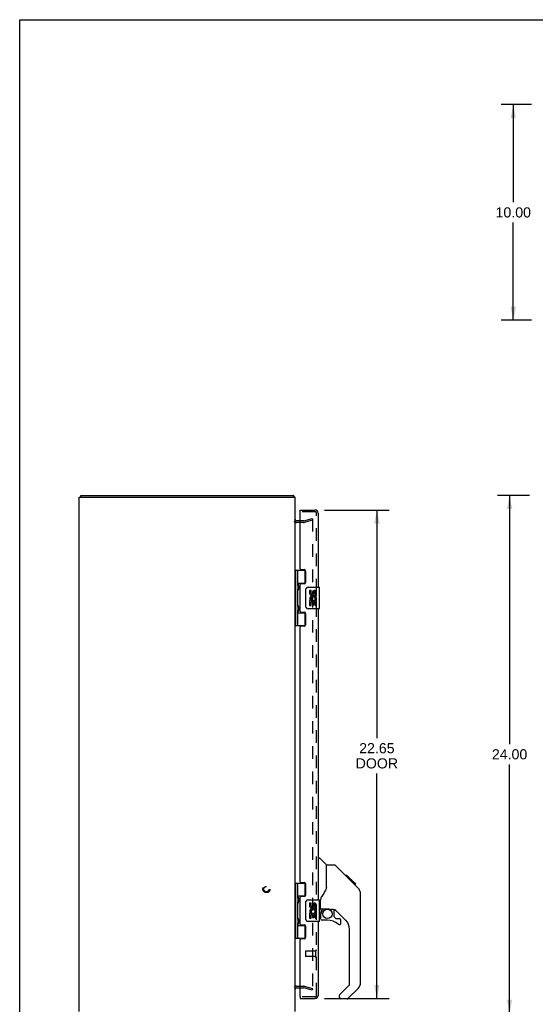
# Model space of a CAD drawing. Header units: inches. Extents: x 0 to 106, y 0 to 69.
# Tile 2 of 8: x 0 to 24, y 23 to 69. Entities that reach past the tile are written whole.
import ezdxf

# ---------------------------------------------------------------- set-up
doc = ezdxf.new("R2010")
doc.units = ezdxf.units.IN
doc.header["$LTSCALE"] = 5.853377
doc.header["$MEASUREMENT"] = 0
doc.linetypes.add('HIDDEN', pattern=[0.2, 0.1, -0.1])
doc.layers.get('0').update_dxf_attribs({"linetype": 'CONTINUOUS'})
for name, color, linetype in [('DEFAULT_2', 8, 'HIDDEN'), ('DIMENSIONS', 7, 'CONTINUOUS'), ('DOOR_ASSEMBLY', 7, 'CONTINUOUS')]:
    doc.layers.add(name, color=color, linetype=linetype)
doc.styles.get("Standard").update_dxf_attribs({"font": 'arial.ttf'})
doc.dimstyles.new('DIMSTYLE_1', dxfattribs={"dimtxt": 0.469522, "dimasz": 0.62603, "dimexe": 0.09, "dimexo": 0.07, "dimgap": 0.0375, "dimtad": 0, "dimtih": 1, "dimtoh": 1, "dimzin": 4, "dimdsep": 46, "dimtxsty": 'Standard', "dimblk": '_FILLED', "dimblk1": '_FILLED', "dimblk2": '_FILLED', "dimcen": 0.09, "dimadec": 3, "dimazin": 1, "dimtfac": 1, "dimtdec": 3, "dimtofl": 0, "dimtmove": 0, "dimatfit": 3, "dimldrblk": '_FILLED', "dimfxl": 0, "dimtolj": 1, "dimtzin": 4, "dimarcsym": 0})

# ---------------------------------------------------------------- blocks, each defined once
blk = doc.blocks.new('_FILLED')
at = {"color": 0, "linetype": 'ByBlock'}
blk.add_solid([(0, 0), (-1, 0.2), (-1, -0.2)], dxfattribs=at)
blk = doc.blocks.new('*D5')
at = {"layer": 'DIMENSIONS', "color": 2, "linetype": 'Continuous'}
for p, q in [((23.722, 64.928), (22.319, 64.928)), ((22.883, 64.928), (22.883, 60.398)), ((22.883, 54.928), (22.883, 59.459)), ((23.722, 54.928), (22.319, 54.928))]:
    blk.add_line(p, q, dxfattribs=at)
at = {"layer": 'DIMENSIONS', "color": 2, "linetype": 'Continuous', "xscale": 0.626029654, "yscale": 0.626029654, "zscale": 0.626029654}
for p, rotation in [((22.883, 64.928), 90), ((22.883, 54.928), 270)]:
    blk.add_blockref('_FILLED', p, dxfattribs=dict(at, rotation=rotation))
at = {"layer": 'DIMENSIONS', "color": 2, "linetype": 'Continuous', "insert": (22.883, 60.163), "char_height": 0.4695, "width": 1.64071, "attachment_point": 2, "line_spacing_factor": 0.9}
blk.add_mtext('10.00', dxfattribs=at)
blk = doc.blocks.new('*D6')
at = {"layer": 'DIMENSIONS', "color": 2, "linetype": 'Continuous'}
for p, q in [((14.126, 46.127), (17.123, 46.127)), ((16.559, 46.127), (16.559, 35.555)), ((16.559, 23.477), (16.559, 33.912)), ((14.126, 23.477), (17.123, 23.477))]:
    blk.add_line(p, q, dxfattribs=at)
at = {"layer": 'DIMENSIONS', "color": 2, "linetype": 'Continuous', "xscale": 0.626029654, "yscale": 0.626029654, "zscale": 0.626029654}
for p, rotation in [((16.559, 46.127), 90), ((16.559, 23.477), 270)]:
    blk.add_blockref('_FILLED', p, dxfattribs=dict(at, rotation=rotation))
at = {"layer": 'DIMENSIONS', "color": 2, "linetype": 'Continuous', "insert": (16.559, 35.32), "char_height": 0.4695, "width": 1.96536, "attachment_point": 2, "line_spacing_factor": 0.9}
blk.add_mtext('22.65\\PDOOR', dxfattribs=at)
blk = doc.blocks.new('*D10')
at = {"layer": 'DIMENSIONS', "color": 2, "linetype": 'Continuous'}
for p, q in [((23.64, 46.802), (22.148, 46.802)), ((22.711, 46.802), (22.711, 35.272)), ((22.711, 22.802), (22.711, 34.333)), ((23.64, 22.802), (22.148, 22.802))]:
    blk.add_line(p, q, dxfattribs=at)
at = {"layer": 'DIMENSIONS', "color": 2, "linetype": 'Continuous', "xscale": 0.626029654, "yscale": 0.626029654, "zscale": 0.626029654}
for p, rotation in [((22.711, 46.802), 90), ((22.711, 22.802), 270)]:
    blk.add_blockref('_FILLED', p, dxfattribs=dict(at, rotation=rotation))
at = {"layer": 'DIMENSIONS', "color": 2, "linetype": 'Continuous', "insert": (22.711, 35.037), "char_height": 0.4695, "width": 1.64071, "attachment_point": 2, "line_spacing_factor": 0.9}
blk.add_mtext('24.00', dxfattribs=at)

msp = doc.modelspace()

# ---------------------------------------------------------------- linework, layer by layer
at = {"color": 7, "linetype": 'Continuous'}
for p, q in [((0, 0), (0, 68.863)), ((0, 68.863), (106.425, 68.863)), ((2.827, 46.727), (2.827, 46.802))]:
    msp.add_line(p, q, dxfattribs=at)
at = {"color": 3, "linetype": 'Continuous'}
for p, q in [((2.764, 22.877), (2.764, 46.727)), ((2.764, 46.727), (12.764, 46.727)), ((2.827, 46.802), (12.701, 46.802)), ((12.713, 46.779), (12.712, 46.786)), ((12.764, 22.877), (12.764, 46.727)), ((13.007, 45.627), (12.834, 45.627)), ((12.834, 23.977), (13.007, 23.977))]:
    msp.add_line(p, q, dxfattribs=at)
for points in [[(12.712, 46.786), (12.711, 46.788), (12.71, 46.79), (12.71, 46.792), (12.709, 46.794), (12.709, 46.795), (12.708, 46.797), (12.707, 46.798), (12.707, 46.799), (12.706, 46.8), (12.705, 46.801), (12.704, 46.801), (12.704, 46.802), (12.703, 46.802), (12.702, 46.802), (12.701, 46.802)], [(12.723, 46.759), (12.721, 46.76), (12.72, 46.762), (12.719, 46.764), (12.718, 46.765), (12.717, 46.767), (12.716, 46.77), (12.716, 46.772), (12.715, 46.774), (12.714, 46.777), (12.713, 46.779)]]:
    msp.add_lwpolyline(points, dxfattribs=at)
for centre, radius, start, end in [((12.619, 46.657), 0.145, 28.8685, 44.6014), ((12.834, 45.697), 0.07, 180, 270), ((12.834, 23.907), 0.07, 90, 180)]:
    msp.add_arc(centre, radius, start, end, dxfattribs=at)
at = {"layer": 'DEFAULT_2', "color": 8, "linetype": 'HIDDEN'}
for p, q in [((13.173, 45.629), (13.557, 45.732)), ((13.577, 45.659), (13.193, 45.556)), ((13.557, 45.732), (13.577, 45.659)), ((13.577, 45.711), (13.577, 23.894)), ((13.163, 45.552), (12.834, 45.552)), ((13.163, 45.627), (13.007, 45.627)), ((12.834, 24.052), (13.163, 24.052)), ((13.007, 23.977), (13.163, 23.977)), ((13.557, 23.873), (13.173, 23.976)), ((13.193, 24.049), (13.577, 23.946)), ((13.557, 23.873), (13.577, 23.946))]:
    msp.add_line(p, q, dxfattribs=at)
for points in [[(13.562, 45.726), (13.562, 45.726), (13.56, 45.726), (13.559, 45.726)], [(13.566, 45.726), (13.565, 45.726), (13.563, 45.726), (13.562, 45.726)], [(13.566, 45.726), (13.567, 45.725), (13.569, 45.725), (13.57, 45.724), (13.571, 45.723), (13.572, 45.722), (13.573, 45.721), (13.574, 45.72), (13.575, 45.719), (13.576, 45.717), (13.576, 45.716), (13.577, 45.714), (13.577, 45.713), (13.577, 45.711)], [(13.562, 23.879), (13.562, 23.879), (13.56, 23.879), (13.559, 23.879)], [(13.577, 23.894), (13.577, 23.892), (13.577, 23.891), (13.576, 23.889), (13.576, 23.888), (13.575, 23.886), (13.574, 23.885), (13.573, 23.884), (13.572, 23.883), (13.571, 23.882), (13.57, 23.881), (13.569, 23.88), (13.567, 23.88), (13.566, 23.879), (13.565, 23.879), (13.563, 23.879), (13.562, 23.879)]]:
    msp.add_lwpolyline(points, dxfattribs=at)
for radius in [0.164, 0.124]:
    msp.add_circle((11.439, 28.552), radius, dxfattribs=at)
for centre, radius, start, end in [((12.834, 45.697), 0.145, 218.7549, 270), ((13.163, 45.667), 0.04, 270, 285), ((13.163, 45.667), 0.115, 270, 285), ((12.834, 23.907), 0.145, 90, 141.2451), ((13.163, 23.937), 0.115, 75, 90), ((13.163, 23.937), 0.04, 75, 90)]:
    msp.add_arc(centre, radius, start, end, dxfattribs=at)
at = {"layer": 'DOOR_ASSEMBLY', "color": 7, "linetype": 'Continuous'}
for p, q in [((13.007, 46.052), (13.007, 46.127)), ((13.022, 46.052), (13.007, 46.052)), ((12.764, 43.332), (13.249, 43.332)), ((12.804, 40.773), (12.804, 43.332)), ((12.902, 42.635), (12.902, 43.332)), ((13.217, 43.332), (13.217, 42.741)), ((12.902, 42.741), (13.249, 42.741)), ((12.917, 42.635), (12.919, 42.631)), ((12.921, 42.464), (12.918, 42.456)), ((12.919, 42.631), (12.925, 42.615)), ((12.919, 42.616), (12.919, 42.615)), ((12.919, 42.474), (12.919, 42.615)), ((12.919, 42.474), (12.919, 42.474)), ((12.923, 42.47), (12.921, 42.464)), ((12.926, 42.476), (12.923, 42.47)), ((12.925, 42.615), (12.927, 42.611)), ((12.928, 42.48), (12.926, 42.476)), ((12.927, 42.611), (12.929, 42.607)), ((12.929, 42.484), (12.928, 42.48)), ((12.931, 42.489), (12.929, 42.484)), ((13.191, 42.732), (13.191, 42.71)), ((13.191, 42.732), (13.243, 42.732)), ((13.367, 42.552), (13.877, 42.552)), ((13.892, 41.567), (13.892, 42.537)), ((12.902, 41.651), (12.902, 42.454)), ((12.916, 42.452), (12.915, 42.45)), ((12.918, 42.456), (12.916, 42.452)), ((13.267, 41.652), (13.267, 42.452)), ((13.443, 42.398), (13.443, 42.262)), ((13.505, 42.398), (13.443, 42.398)), ((13.505, 42.262), (13.505, 42.398)), ((13.571, 42.324), (13.571, 42.255)), ((13.631, 42.262), (13.631, 42.304)), ((13.694, 42.168), (13.694, 42.304)), ((13.694, 42.168), (13.755, 42.168)), ((13.755, 42.168), (13.755, 42.324)), ((13.755, 41.984), (13.755, 42.037)), ((12.917, 41.651), (12.919, 41.647)), ((12.919, 41.647), (12.925, 41.631)), ((12.919, 41.631), (12.919, 41.63)), ((12.919, 41.49), (12.919, 41.63)), ((12.925, 41.631), (12.927, 41.627)), ((12.927, 41.627), (12.929, 41.623)), ((13.877, 41.552), (13.367, 41.552)), ((13.443, 41.937), (13.443, 41.707)), ((13.461, 41.937), (13.443, 41.937)), ((13.443, 41.707), (13.505, 41.707)), ((13.495, 41.937), (13.523, 41.956)), ((13.495, 41.937), (13.755, 41.937)), ((13.505, 41.707), (13.505, 41.874)), ((13.505, 41.874), (13.571, 41.874)), ((13.571, 41.874), (13.571, 41.738)), ((13.571, 41.738), (13.631, 41.738)), ((13.631, 41.738), (13.631, 41.874)), ((13.631, 41.874), (13.694, 41.874)), ((13.686, 41.973), (13.744, 41.948)), ((13.694, 41.707), (13.694, 41.874)), ((13.694, 41.707), (13.755, 41.707)), ((13.755, 41.707), (13.755, 41.937)), ((12.902, 40.773), (12.902, 41.47)), ((12.902, 41.363), (13.249, 41.363)), ((12.916, 41.468), (12.915, 41.465)), ((12.918, 41.472), (12.916, 41.468)), ((12.921, 41.479), (12.918, 41.472)), ((12.919, 41.49), (12.919, 41.489)), ((12.923, 41.486), (12.921, 41.479)), ((12.926, 41.492), (12.923, 41.486)), ((12.928, 41.496), (12.926, 41.492)), ((12.929, 41.5), (12.928, 41.496)), ((12.931, 41.504), (12.929, 41.5)), ((13.191, 41.395), (13.191, 41.372)), ((13.243, 41.372), (13.191, 41.372)), ((13.217, 41.363), (13.217, 40.773)), ((12.764, 40.773), (13.249, 40.773)), ((13.832, 29.981), (13.895, 29.981)), ((14.22, 29.672), (13.923, 29.97)), ((14.587, 29.666), (14.226, 29.666)), ((14.226, 28.562), (14.226, 29.666)), ((15.408, 28.878), (14.643, 29.643)), ((12.764, 28.832), (13.249, 28.832)), ((12.804, 26.273), (12.804, 28.832)), ((12.902, 28.135), (12.902, 28.832)), ((13.217, 28.832), (13.217, 28.241)), ((15.164, 29.189), (15.097, 29.189)), ((15.171, 29.182), (15.105, 29.182)), ((15.181, 29.172), (15.114, 29.172)), ((15.188, 29.165), (15.121, 29.165)), ((15.196, 29.157), (15.129, 29.157)), ((15.215, 29.138), (15.148, 29.138)), ((15.164, 29.189), (15.491, 28.862)), ((15.238, 29.115), (15.171, 29.115)), ((15.261, 29.092), (15.194, 29.092)), ((15.285, 29.068), (15.218, 29.068)), ((15.309, 29.044), (15.242, 29.044)), ((15.332, 29.021), (15.265, 29.021)), ((15.355, 28.998), (15.288, 28.998)), ((15.375, 28.978), (15.308, 28.978)), ((15.392, 28.961), (15.325, 28.961)), ((15.405, 28.948), (15.338, 28.948)), ((15.409, 28.944), (15.342, 28.944)), ((15.411, 28.942), (15.344, 28.942)), ((15.412, 28.941), (15.345, 28.941)), ((15.413, 28.94), (15.346, 28.94)), ((15.415, 28.938), (15.348, 28.938)), ((15.419, 28.933), (15.353, 28.933)), ((15.425, 28.927), (15.359, 28.927)), ((15.381, 28.905), (15.367, 28.918)), ((15.439, 28.914), (15.372, 28.914)), ((15.394, 28.891), (15.381, 28.905)), ((15.454, 28.899), (15.387, 28.899)), ((15.407, 28.878), (15.394, 28.891)), ((15.462, 28.891), (15.395, 28.891)), ((15.469, 28.884), (15.402, 28.884)), ((15.407, 28.878), (15.686, 28.6)), ((15.481, 28.872), (15.414, 28.872)), ((15.486, 28.867), (15.419, 28.867)), ((15.489, 28.864), (15.422, 28.864)), ((15.491, 28.862), (15.425, 28.862)), ((15.491, 28.862), (15.425, 28.862)), ((15.49, 28.862), (15.425, 28.862)), ((15.58, 28.773), (15.491, 28.862)), ((15.509, 28.777), (15.575, 28.777)), ((15.577, 28.776), (15.51, 28.776)), ((15.58, 28.773), (15.513, 28.773)), ((15.706, 28.577), (15.686, 28.6)), ((15.801, 28.322), (15.8, 28.352)), ((15.801, 24.219), (15.801, 28.322)), ((12.902, 28.241), (13.249, 28.241)), ((12.902, 27.151), (12.902, 27.954)), ((12.916, 27.952), (12.915, 27.95)), ((12.918, 27.956), (12.916, 27.952)), ((12.917, 28.135), (12.919, 28.131)), ((12.921, 27.964), (12.918, 27.956)), ((12.919, 28.131), (12.925, 28.115)), ((12.919, 28.116), (12.919, 28.115)), ((12.919, 28.115), (12.919, 27.974)), ((12.919, 27.974), (12.919, 27.974)), ((12.923, 27.97), (12.921, 27.964)), ((12.926, 27.976), (12.923, 27.97)), ((12.925, 28.115), (12.927, 28.111)), ((12.928, 27.98), (12.926, 27.976)), ((12.927, 28.111), (12.929, 28.107)), ((12.929, 27.984), (12.928, 27.98)), ((12.931, 27.989), (12.929, 27.984)), ((13.191, 28.232), (13.243, 28.232)), ((13.191, 28.232), (13.191, 28.21)), ((13.267, 27.152), (13.267, 27.952)), ((13.367, 28.052), (13.877, 28.052)), ((13.505, 27.898), (13.443, 27.898)), ((13.443, 27.898), (13.443, 27.762)), ((13.505, 27.762), (13.505, 27.898)), ((13.892, 27.067), (13.892, 28.037)), ((13.95, 27.639), (13.95, 28.046)), ((13.461, 27.437), (13.443, 27.437)), ((13.443, 27.437), (13.443, 27.207)), ((13.495, 27.437), (13.523, 27.456)), ((13.495, 27.437), (13.755, 27.437)), ((13.571, 27.824), (13.571, 27.755)), ((13.631, 27.762), (13.631, 27.804)), ((13.686, 27.473), (13.744, 27.448)), ((13.694, 27.668), (13.694, 27.804)), ((13.694, 27.668), (13.755, 27.668)), ((13.755, 27.668), (13.755, 27.824)), ((13.755, 27.484), (13.755, 27.537)), ((13.755, 27.207), (13.755, 27.437)), ((13.911, 27.599), (13.892, 27.599)), ((13.95, 27.422), (13.95, 27.184)), ((13.97, 27.641), (14.265, 27.641)), ((14.008, 27.561), (14.088, 27.641)), ((14.014, 27.555), (14.011, 27.558)), ((14.018, 27.551), (14.014, 27.555)), ((14.022, 27.547), (14.018, 27.551)), ((14.538, 27.599), (14.45, 27.599)), ((14.58, 27.268), (14.58, 27.595)), ((15.116, 27.103), (14.615, 27.605)), ((12.902, 26.273), (12.902, 26.97)), ((12.916, 26.968), (12.915, 26.965)), ((12.918, 26.972), (12.916, 26.968)), ((12.917, 27.151), (12.919, 27.147)), ((12.921, 26.979), (12.918, 26.972)), ((12.919, 27.147), (12.925, 27.131)), ((12.919, 27.131), (12.919, 27.13)), ((12.919, 27.13), (12.919, 26.99)), ((12.919, 26.989), (12.919, 26.99)), ((12.923, 26.986), (12.921, 26.979)), ((12.926, 26.992), (12.923, 26.986)), ((12.925, 27.131), (12.927, 27.127)), ((12.928, 26.996), (12.926, 26.992)), ((12.927, 27.127), (12.929, 27.123)), ((12.929, 27), (12.928, 26.996)), ((12.931, 27.004), (12.929, 27)), ((13.877, 27.052), (13.367, 27.052)), ((13.443, 27.207), (13.505, 27.207)), ((13.505, 27.374), (13.571, 27.374)), ((13.505, 27.207), (13.505, 27.374)), ((13.571, 27.374), (13.571, 27.238)), ((13.571, 27.238), (13.631, 27.238)), ((13.631, 27.374), (13.694, 27.374)), ((13.631, 27.238), (13.631, 27.374)), ((13.694, 27.207), (13.694, 27.374)), ((13.694, 27.207), (13.755, 27.207)), ((14.265, 27.105), (14.029, 27.105)), ((14.584, 27.26), (14.656, 27.188)), ((14.664, 27.184), (14.817, 27.184)), ((14.895, 26.986), (14.895, 27.105)), ((12.902, 26.863), (13.249, 26.863)), ((13.191, 26.895), (13.191, 26.872)), ((13.243, 26.872), (13.191, 26.872)), ((13.217, 26.863), (13.217, 26.273)), ((15.289, 24.134), (15.289, 26.686)), ((12.764, 26.273), (13.249, 26.273)), ((14.83, 23.643), (15.266, 24.078)), ((15.685, 23.941), (15.233, 23.489)), ((13.007, 23.552), (13.022, 23.552)), ((13.007, 23.552), (13.007, 23.477)), ((14.817, 23.609), (14.817, 23.544)), ((15.178, 23.466), (14.895, 23.466))]:
    msp.add_line(p, q, dxfattribs=at)
at = {"layer": 'DOOR_ASSEMBLY', "color": 3, "linetype": 'Continuous'}
for p, q in [((13.007, 46.127), (13.687, 46.127)), ((13.007, 43.394), (13.007, 46.037)), ((13.832, 45.982), (13.832, 42.552)), ((13.038, 43.363), (13.195, 43.363)), ((13.257, 43.301), (13.257, 42.772)), ((13.007, 41.426), (13.007, 42.679)), ((13.195, 42.71), (13.038, 42.71)), ((13.832, 41.552), (13.832, 28.052)), ((13.038, 41.395), (13.195, 41.395)), ((13.257, 41.333), (13.257, 40.804)), ((13.007, 28.894), (13.007, 40.711)), ((13.195, 40.742), (13.038, 40.742)), ((13.038, 28.863), (13.195, 28.863)), ((13.257, 28.801), (13.257, 28.272)), ((13.007, 26.926), (13.007, 28.179)), ((13.195, 28.21), (13.038, 28.21)), ((13.832, 27.052), (13.832, 23.622)), ((13.038, 26.895), (13.195, 26.895)), ((13.257, 26.833), (13.257, 26.304)), ((13.007, 23.567), (13.007, 26.211)), ((13.195, 26.242), (13.038, 26.242)), ((13.007, 23.477), (13.687, 23.477))]:
    msp.add_line(p, q, dxfattribs=at)
at = {"layer": 'DOOR_ASSEMBLY', "color": 8, "linetype": 'HIDDEN'}
for p, q in [((13.687, 46.052), (13.022, 46.052)), ((13.757, 23.622), (13.757, 45.982)), ((13.257, 25.666), (13.257, 25.438)), ((13.714, 25.676), (13.267, 25.676)), ((13.714, 25.694), (13.714, 25.41)), ((13.714, 25.428), (13.267, 25.428)), ((13.687, 23.552), (13.022, 23.552))]:
    msp.add_line(p, q, dxfattribs=at)
at = {"layer": 'DOOR_ASSEMBLY', "color": 7, "linetype": 'Continuous'}
for points in [[(12.902, 42.69), (12.902, 42.689), (12.902, 42.688), (12.902, 42.687), (12.902, 42.686), (12.902, 42.685), (12.902, 42.684), (12.903, 42.683), (12.903, 42.682), (12.903, 42.681), (12.903, 42.68), (12.903, 42.679), (12.903, 42.678), (12.904, 42.677), (12.904, 42.676), (12.904, 42.675), (12.904, 42.673), (12.905, 42.672), (12.905, 42.671), (12.905, 42.67), (12.906, 42.668), (12.906, 42.667), (12.906, 42.666), (12.907, 42.664), (12.907, 42.663), (12.908, 42.661), (12.908, 42.66), (12.908, 42.658), (12.909, 42.657), (12.909, 42.655), (12.91, 42.654), (12.91, 42.653)], [(12.915, 42.639), (12.916, 42.639), (12.917, 42.635)], [(12.929, 42.607), (12.93, 42.603), (12.931, 42.601), (12.932, 42.598), (12.932, 42.596), (12.933, 42.594), (12.934, 42.592), (12.935, 42.59), (12.935, 42.589), (12.936, 42.587), (12.936, 42.585), (12.937, 42.583), (12.938, 42.581), (12.938, 42.58), (12.939, 42.578), (12.939, 42.576), (12.939, 42.575), (12.94, 42.573), (12.94, 42.571), (12.941, 42.57), (12.941, 42.568), (12.941, 42.567), (12.942, 42.566), (12.942, 42.564), (12.942, 42.563), (12.942, 42.561), (12.943, 42.56), (12.943, 42.559), (12.943, 42.557), (12.943, 42.556), (12.943, 42.555), (12.943, 42.553), (12.943, 42.552), (12.943, 42.551), (12.944, 42.55), (12.944, 42.548), (12.944, 42.547), (12.944, 42.546), (12.944, 42.545), (12.944, 42.543), (12.944, 42.542), (12.944, 42.541), (12.944, 42.54), (12.943, 42.538), (12.943, 42.537), (12.943, 42.536), (12.943, 42.534), (12.943, 42.533), (12.943, 42.532), (12.943, 42.531), (12.943, 42.529), (12.942, 42.528), (12.942, 42.526), (12.942, 42.525), (12.942, 42.524), (12.941, 42.522), (12.941, 42.521), (12.941, 42.519), (12.94, 42.518), (12.94, 42.516), (12.939, 42.515), (12.939, 42.513), (12.939, 42.511), (12.938, 42.51), (12.938, 42.508), (12.937, 42.506), (12.936, 42.504), (12.936, 42.502), (12.935, 42.501), (12.935, 42.499), (12.934, 42.497), (12.933, 42.495), (12.932, 42.493), (12.932, 42.491), (12.931, 42.489)], [(13.267, 42.452), (13.268, 42.459), (13.268, 42.465), (13.269, 42.471), (13.27, 42.477), (13.272, 42.483), (13.274, 42.489)], [(12.91, 42.437), (12.91, 42.435), (12.909, 42.434), (12.909, 42.432), (12.908, 42.431), (12.908, 42.429), (12.908, 42.428), (12.907, 42.426), (12.907, 42.425), (12.906, 42.424), (12.906, 42.422), (12.906, 42.421), (12.905, 42.42), (12.905, 42.418), (12.905, 42.417), (12.904, 42.416), (12.904, 42.415), (12.904, 42.413), (12.904, 42.412), (12.903, 42.411), (12.903, 42.41), (12.903, 42.409), (12.903, 42.408), (12.903, 42.407), (12.903, 42.406), (12.902, 42.405), (12.902, 42.404), (12.902, 42.403), (12.902, 42.402), (12.902, 42.401), (12.902, 42.4), (12.902, 42.399)], [(12.902, 41.706), (12.902, 41.705), (12.902, 41.704), (12.902, 41.703), (12.902, 41.702), (12.902, 41.701), (12.902, 41.7), (12.903, 41.699), (12.903, 41.698), (12.903, 41.697), (12.903, 41.696), (12.903, 41.695), (12.903, 41.694), (12.904, 41.693), (12.904, 41.691), (12.904, 41.69), (12.904, 41.689), (12.905, 41.688), (12.905, 41.687), (12.905, 41.685), (12.906, 41.684), (12.906, 41.683), (12.906, 41.681), (12.907, 41.68), (12.907, 41.679), (12.908, 41.677), (12.908, 41.676), (12.908, 41.674), (12.909, 41.673), (12.909, 41.671), (12.91, 41.67), (12.91, 41.668)], [(12.915, 41.655), (12.916, 41.654), (12.917, 41.651)], [(12.929, 41.623), (12.93, 41.618), (12.931, 41.616), (12.932, 41.614), (12.932, 41.612), (12.933, 41.61), (12.934, 41.608), (12.935, 41.606), (12.935, 41.604), (12.936, 41.602), (12.936, 41.601), (12.937, 41.599), (12.938, 41.597), (12.938, 41.595), (12.939, 41.594), (12.939, 41.592), (12.939, 41.59), (12.94, 41.589), (12.94, 41.587), (12.941, 41.586), (12.941, 41.584), (12.941, 41.583), (12.942, 41.581), (12.942, 41.58), (12.942, 41.578), (12.942, 41.577), (12.943, 41.576), (12.943, 41.574), (12.943, 41.573), (12.943, 41.572), (12.943, 41.57), (12.943, 41.569), (12.943, 41.568), (12.943, 41.567), (12.944, 41.565), (12.944, 41.564), (12.944, 41.563), (12.944, 41.562), (12.944, 41.56), (12.944, 41.559), (12.944, 41.558), (12.944, 41.557), (12.944, 41.555), (12.943, 41.554), (12.943, 41.553), (12.943, 41.551), (12.943, 41.55), (12.943, 41.549), (12.943, 41.548), (12.943, 41.546), (12.943, 41.545), (12.942, 41.544), (12.942, 41.542), (12.942, 41.541), (12.942, 41.539), (12.941, 41.538), (12.941, 41.536), (12.941, 41.535), (12.94, 41.533), (12.94, 41.532), (12.939, 41.53), (12.939, 41.529), (12.939, 41.527), (12.938, 41.525), (12.938, 41.524), (12.937, 41.522), (12.936, 41.52), (12.936, 41.518), (12.935, 41.516), (12.935, 41.514), (12.934, 41.512), (12.933, 41.51), (12.932, 41.508), (12.932, 41.506), (12.931, 41.504)], [(13.274, 41.616), (13.272, 41.622), (13.27, 41.628), (13.269, 41.634), (13.268, 41.64), (13.268, 41.646), (13.267, 41.652)], [(12.91, 41.452), (12.91, 41.451), (12.909, 41.449), (12.909, 41.448), (12.908, 41.446), (12.908, 41.445), (12.908, 41.443), (12.907, 41.442), (12.907, 41.441), (12.906, 41.439), (12.906, 41.438), (12.906, 41.437), (12.905, 41.435), (12.905, 41.434), (12.905, 41.433), (12.904, 41.432), (12.904, 41.43), (12.904, 41.429), (12.904, 41.428), (12.903, 41.427), (12.903, 41.426), (12.903, 41.425), (12.903, 41.424), (12.903, 41.422), (12.903, 41.421), (12.902, 41.42), (12.902, 41.419), (12.902, 41.418), (12.902, 41.417), (12.902, 41.417), (12.902, 41.416), (12.902, 41.415)], [(14.643, 29.643), (14.635, 29.65), (14.627, 29.656), (14.617, 29.66), (14.608, 29.664), (14.597, 29.666), (14.587, 29.666)], [(15.367, 28.918), (15.346, 28.94), (15.325, 28.961), (15.303, 28.983), (15.281, 29.005)], [(14.226, 28.624), (14.205, 28.567), (14.175, 28.498), (14.138, 28.427), (14.096, 28.355), (14.049, 28.282), (14.004, 28.216)], [(15.801, 28.322), (15.8, 28.352), (15.794, 28.393), (15.785, 28.433), (15.771, 28.472), (15.753, 28.51), (15.731, 28.545), (15.706, 28.577)], [(12.902, 28.19), (12.902, 28.189), (12.902, 28.188), (12.902, 28.187), (12.902, 28.186), (12.902, 28.185), (12.902, 28.184), (12.903, 28.183), (12.903, 28.182), (12.903, 28.181), (12.903, 28.18), (12.903, 28.179), (12.903, 28.178), (12.904, 28.177), (12.904, 28.176), (12.904, 28.175), (12.904, 28.173), (12.905, 28.172), (12.905, 28.171), (12.905, 28.17), (12.906, 28.168), (12.906, 28.167), (12.906, 28.166), (12.907, 28.164), (12.907, 28.163), (12.908, 28.161), (12.908, 28.16), (12.908, 28.158), (12.909, 28.157), (12.909, 28.155), (12.91, 28.154), (12.91, 28.153)], [(12.91, 27.937), (12.91, 27.935), (12.909, 27.934), (12.909, 27.932), (12.908, 27.931), (12.908, 27.929), (12.908, 27.928), (12.907, 27.926), (12.907, 27.925), (12.906, 27.924), (12.906, 27.922), (12.906, 27.921), (12.905, 27.92), (12.905, 27.918), (12.905, 27.917), (12.904, 27.916), (12.904, 27.915), (12.904, 27.913), (12.904, 27.912), (12.903, 27.911), (12.903, 27.91), (12.903, 27.909), (12.903, 27.908), (12.903, 27.907), (12.903, 27.906), (12.902, 27.905), (12.902, 27.904), (12.902, 27.903), (12.902, 27.902), (12.902, 27.901), (12.902, 27.9), (12.902, 27.899)], [(12.915, 28.139), (12.916, 28.139), (12.917, 28.135)], [(12.929, 28.107), (12.93, 28.103), (12.931, 28.101), (12.932, 28.098), (12.932, 28.096), (12.933, 28.094), (12.934, 28.092), (12.935, 28.09), (12.935, 28.089), (12.936, 28.087), (12.936, 28.085), (12.937, 28.083), (12.938, 28.081), (12.938, 28.08), (12.939, 28.078), (12.939, 28.076), (12.939, 28.075), (12.94, 28.073), (12.94, 28.071), (12.941, 28.07), (12.941, 28.068), (12.941, 28.067), (12.942, 28.066), (12.942, 28.064), (12.942, 28.063), (12.942, 28.061), (12.943, 28.06), (12.943, 28.059), (12.943, 28.057), (12.943, 28.056), (12.943, 28.055), (12.943, 28.053), (12.943, 28.052), (12.943, 28.051), (12.944, 28.05), (12.944, 28.048), (12.944, 28.047), (12.944, 28.046), (12.944, 28.045), (12.944, 28.043), (12.944, 28.042), (12.944, 28.041), (12.944, 28.04), (12.943, 28.038), (12.943, 28.037), (12.943, 28.036), (12.943, 28.034), (12.943, 28.033), (12.943, 28.032), (12.943, 28.031), (12.943, 28.029), (12.942, 28.028), (12.942, 28.026), (12.942, 28.025), (12.942, 28.024), (12.941, 28.022), (12.941, 28.021), (12.941, 28.019), (12.94, 28.018), (12.94, 28.016), (12.939, 28.015), (12.939, 28.013), (12.939, 28.011), (12.938, 28.01), (12.938, 28.008), (12.937, 28.006), (12.936, 28.004), (12.936, 28.002), (12.935, 28.001), (12.935, 27.999), (12.934, 27.997), (12.933, 27.995), (12.932, 27.993), (12.932, 27.991), (12.931, 27.989)], [(13.267, 27.952), (13.268, 27.959), (13.268, 27.965), (13.269, 27.971), (13.27, 27.977), (13.272, 27.983), (13.274, 27.989)], [(14.004, 28.216), (13.993, 28.199), (13.977, 28.171), (13.965, 28.138), (13.956, 28.104), (13.951, 28.07), (13.95, 28.046)], [(14.022, 27.547), (14.013, 27.537), (14.004, 27.526), (13.997, 27.514), (13.99, 27.502), (13.984, 27.49), (13.979, 27.477), (13.975, 27.463), (13.973, 27.45), (13.971, 27.436), (13.97, 27.422)], [(14.011, 27.558), (14.01, 27.559), (14.009, 27.56), (14.008, 27.561), (14.008, 27.561)], [(14.265, 27.641), (14.273, 27.641), (14.293, 27.64), (14.313, 27.637), (14.333, 27.633), (14.353, 27.629), (14.371, 27.624), (14.387, 27.618), (14.401, 27.613), (14.413, 27.609), (14.423, 27.605), (14.433, 27.602), (14.441, 27.6), (14.449, 27.6), (14.45, 27.599)], [(12.902, 27.206), (12.902, 27.205), (12.902, 27.204), (12.902, 27.203), (12.902, 27.202), (12.902, 27.201), (12.902, 27.2), (12.903, 27.199), (12.903, 27.198), (12.903, 27.197), (12.903, 27.196), (12.903, 27.195), (12.903, 27.194), (12.904, 27.193), (12.904, 27.191), (12.904, 27.19), (12.904, 27.189), (12.905, 27.188), (12.905, 27.187), (12.905, 27.185), (12.906, 27.184), (12.906, 27.183), (12.906, 27.181), (12.907, 27.18), (12.907, 27.179), (12.908, 27.177), (12.908, 27.176), (12.908, 27.174), (12.909, 27.173), (12.909, 27.171), (12.91, 27.17), (12.91, 27.168)], [(12.91, 26.952), (12.91, 26.951), (12.909, 26.949), (12.909, 26.948), (12.908, 26.946), (12.908, 26.945), (12.908, 26.943), (12.907, 26.942), (12.907, 26.941), (12.906, 26.939), (12.906, 26.938), (12.906, 26.937), (12.905, 26.935), (12.905, 26.934), (12.905, 26.933), (12.904, 26.932), (12.904, 26.93), (12.904, 26.929), (12.904, 26.928), (12.903, 26.927), (12.903, 26.926), (12.903, 26.925), (12.903, 26.924), (12.903, 26.922), (12.903, 26.921), (12.902, 26.92), (12.902, 26.919), (12.902, 26.918), (12.902, 26.917), (12.902, 26.917), (12.902, 26.916), (12.902, 26.915)], [(12.915, 27.155), (12.916, 27.154), (12.917, 27.151)], [(12.929, 27.123), (12.93, 27.118), (12.931, 27.116), (12.932, 27.114), (12.932, 27.112), (12.933, 27.11), (12.934, 27.108), (12.935, 27.106), (12.935, 27.104), (12.936, 27.102), (12.936, 27.101), (12.937, 27.099), (12.938, 27.097), (12.938, 27.095), (12.939, 27.094), (12.939, 27.092), (12.939, 27.09), (12.94, 27.089), (12.94, 27.087), (12.941, 27.086), (12.941, 27.084), (12.941, 27.083), (12.942, 27.081), (12.942, 27.08), (12.942, 27.078), (12.942, 27.077), (12.943, 27.076), (12.943, 27.074), (12.943, 27.073), (12.943, 27.072), (12.943, 27.07), (12.943, 27.069), (12.943, 27.068), (12.943, 27.067), (12.944, 27.065), (12.944, 27.064), (12.944, 27.063), (12.944, 27.062), (12.944, 27.06), (12.944, 27.059), (12.944, 27.058), (12.944, 27.057), (12.944, 27.055), (12.943, 27.054), (12.943, 27.053), (12.943, 27.051), (12.943, 27.05), (12.943, 27.049), (12.943, 27.048), (12.943, 27.046), (12.943, 27.045), (12.942, 27.044), (12.942, 27.042), (12.942, 27.041), (12.942, 27.039), (12.941, 27.038), (12.941, 27.036), (12.941, 27.035), (12.94, 27.033), (12.94, 27.032), (12.939, 27.03), (12.939, 27.029), (12.939, 27.027), (12.938, 27.025), (12.938, 27.024), (12.937, 27.022), (12.936, 27.02), (12.936, 27.018), (12.935, 27.016), (12.935, 27.014), (12.934, 27.012), (12.933, 27.01), (12.932, 27.008), (12.932, 27.006), (12.931, 27.004)], [(13.274, 27.116), (13.272, 27.122), (13.27, 27.128), (13.269, 27.134), (13.268, 27.14), (13.268, 27.146), (13.267, 27.152)]]:
    msp.add_lwpolyline(points, dxfattribs=at)
msp.add_circle((14.265, 27.401), 0.217, dxfattribs=at)
at = {"layer": 'DOOR_ASSEMBLY', "color": 3, "linetype": 'Continuous'}
for centre, radius, start, end in [((13.687, 45.982), 0.145, 0, 90), ((13.022, 46.037), 0.015, 90, 180), ((13.038, 43.394), 0.031, 180, 270), ((13.195, 43.301), 0.062, 0, 90), ((13.038, 42.679), 0.031, 90, 180), ((13.195, 42.772), 0.062, 270, 360), ((13.038, 41.426), 0.031, 180, 270), ((13.195, 41.333), 0.062, 0, 90), ((13.038, 40.711), 0.031, 90, 180), ((13.195, 40.804), 0.062, 270, 360), ((13.038, 28.894), 0.031, 180, 270), ((13.195, 28.801), 0.062, 0, 90), ((13.038, 28.179), 0.031, 90, 180), ((13.195, 28.272), 0.062, 270, 360), ((13.038, 26.926), 0.031, 180, 270), ((13.195, 26.833), 0.062, 0, 90), ((13.038, 26.211), 0.031, 90, 180), ((13.195, 26.304), 0.062, 270, 360), ((13.022, 23.567), 0.015, 180, 270), ((13.687, 23.622), 0.145, 270, 360)]:
    msp.add_arc(centre, radius, start, end, dxfattribs=at)
at = {"layer": 'DOOR_ASSEMBLY', "color": 8, "linetype": 'HIDDEN'}
for centre, radius, start, end in [((13.687, 45.982), 0.07, 0, 90), ((13.267, 25.666), 0.01, 90, 180), ((13.736, 25.694), 0.0215, 0, 180), ((13.267, 25.438), 0.01, 180, 270), ((13.736, 25.41), 0.0215, 180, 360), ((13.687, 23.622), 0.07, 270, 360)]:
    msp.add_arc(centre, radius, start, end, dxfattribs=at)
at = {"layer": 'DOOR_ASSEMBLY', "color": 7, "linetype": 'Continuous'}
for centre, radius, start, end in [((12.829, 42.615), 0.09, 0.672, 35.4682), ((12.829, 42.475), 0.09, 324.5318, 359.328), ((13.367, 42.452), 0.1, 90, 158.7946), ((13.877, 42.537), 0.015, 0, 90), ((13.597, 42.01), 0.154, 161.4199, 206.1963), ((13.537, 42.262), 0.0943, 180, 360), ((13.6, 42.01), 0.157, 9.7031, 161.8791), ((13.537, 42.262), 0.0314, 180, 261.2295), ((13.6, 42.01), 0.0943, 336.5966, 215.1122), ((13.536, 42.267), 0.0362, 263.4285, 341.7628), ((13.663, 42.304), 0.0943, 71.7267, 167.4338), ((13.663, 42.304), 0.0314, 0, 180.0485), ((13.663, 42.304), 0.0943, 12.5402, 71.701), ((12.829, 41.63), 0.09, 0.672, 35.4682), ((13.367, 41.652), 0.1, 201.205, 270), ((13.6, 42.01), 0.157, 205.737, 207.8532), ((13.6, 42.01), 0.157, 336.5966, 350.2969), ((13.877, 41.567), 0.015, 270, 360), ((12.829, 41.49), 0.09, 324.5318, 359.328), ((13.895, 29.942), 0.0394, 45, 90), ((14.206, 29.658), 0.0197, 7.5, 45), ((15.368, 28.306), 0.433, 42.2386, 42.7273), ((12.829, 28.115), 0.09, 0.672, 35.4682), ((12.829, 27.975), 0.09, 324.5318, 359.328), ((13.367, 27.952), 0.1, 90, 158.7946), ((13.663, 27.804), 0.0943, 71.7267, 167.4338), ((13.663, 27.804), 0.0943, 12.5402, 71.701), ((13.877, 28.037), 0.015, 0, 90), ((13.597, 27.51), 0.154, 161.4199, 206.1963), ((13.537, 27.762), 0.0943, 180, 360), ((13.6, 27.51), 0.157, 9.7031, 161.8791), ((13.6, 27.51), 0.157, 205.737, 207.8532), ((13.537, 27.762), 0.0314, 180, 261.2295), ((13.6, 27.51), 0.0943, 336.5966, 215.1122), ((13.536, 27.767), 0.0362, 263.4285, 341.7628), ((13.663, 27.804), 0.0314, 0, 180.0485), ((13.6, 27.51), 0.157, 336.5966, 350.2969), ((13.911, 27.639), 0.0394, 270, 360), ((13.97, 27.661), 0.0197, 180, 270), ((14.147, 27.422), 0.197, 135, 180), ((14.538, 27.403), 0.197, 45, 90), ((12.829, 27.13), 0.09, 0.672, 35.4682), ((12.829, 26.99), 0.09, 324.5318, 359.328), ((13.367, 27.152), 0.1, 201.205, 270), ((13.877, 27.067), 0.015, 270, 360), ((14.029, 27.184), 0.0787, 180, 270), ((14.265, 26.318), 0.787, 50.4788, 90), ((14.592, 27.268), 0.0118, 180, 225), ((14.664, 27.196), 0.0118, 225, 270), ((14.817, 26.986), 0.0787, 230.4788, 360), ((14.817, 27.105), 0.0787, 0, 90), ((14.698, 26.686), 0.591, 0, 45), ((15.407, 24.219), 0.394, 315, 360), ((15.21, 24.134), 0.0787, 315, 360), ((14.864, 23.609), 0.0472, 135, 180), ((14.895, 23.544), 0.0787, 180, 270), ((15.178, 23.544), 0.0787, 270, 315)]:
    msp.add_arc(centre, radius, start, end, dxfattribs=at)
for centre in [(12.997, 42.545), (12.997, 41.56), (12.997, 28.045), (12.997, 27.06)]:
    msp.add_ellipse(centre, major_axis=(0, 0.188), ratio=0.57735, start_param=1.066602, end_param=2.074991, dxfattribs=at)

# ---------------------------------------------------------------- dimensions: what is measured, and where the dimension line sits
at = {"layer": 'DIMENSIONS', "color": 2, "linetype": 'Continuous'}
for base, p1, p2, picture, middle in [((22.883, 54.928), (23.792, 64.928), (23.792, 54.928), '*D5', (22.903, 59.925)), ((22.711, 22.802), (23.71, 46.802), (23.71, 22.802), '*D10', (22.705, 34.8))]:
    dim = msp.add_linear_dim(base=base, p1=p1, p2=p2, angle=270, dimstyle='DIMSTYLE_1', dxfattribs=at)
    dim.commit()
    dim.dimension.update_dxf_attribs({"geometry": picture, "text_midpoint": middle, "dimtype": 160})
dim = msp.add_linear_dim(base=(16.559, 46.127), p1=(14.056, 23.477), p2=(14.056, 46.127), angle=90, text='<>\\PDOOR', dimstyle='DIMSTYLE_1', dxfattribs=at)
dim.commit()
dim.dimension.update_dxf_attribs({"geometry": '*D6', "text_midpoint": (16.559, 34.733), "dimtype": 160})

doc.saveas('drawing.dxf')
